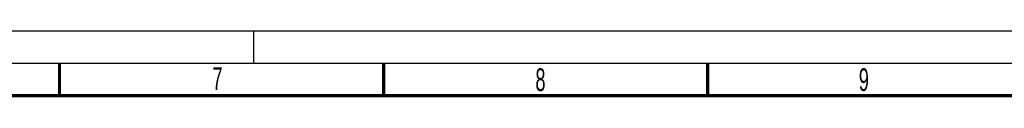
# Model space of a CAD drawing. Header units: millimetres. Extents: x 0 to 1189, y 0 to 841.
# Tile 19 of 67: x 293 to 445, y 831 to 841. Entities that reach past the tile are written whole.
import ezdxf

# ---------------------------------------------------------------- set-up
doc = ezdxf.new("R2010")
doc.units = ezdxf.units.MM
doc.header["$LTSCALE"] = 65.395
doc.linetypes.add('DASHED', pattern=[0.2, 0.1, -0.1])
doc.layers.get('0').update_dxf_attribs({"linetype": 'CONTINUOUS'})
doc.styles.add('TEXTSTYLE_2', font='txt', dxfattribs={"width": 0.6})

msp = doc.modelspace()

# ---------------------------------------------------------------- linework, layer by layer
at = {"color": 7, "linetype": 'CONTINUOUS'}
msp.add_line((0, 841), (1189, 841), dxfattribs=at)
at = {"color": 7, "linetype": 'DASHED'}
msp.add_line((329.5, 836), (329.5, 841), dxfattribs=at)
at = {"color": 2, "linetype": 'CONTINUOUS'}
msp.add_line((15, 836), (1184, 836), dxfattribs=at)
at = {"color": 7, "linetype": 'CONTINUOUS', "const_width": 0.5}
for points in [[(299.5, 831), (299.5, 836)], [(349.5, 831), (349.5, 836)], [(399.5, 831), (399.5, 836)], [(20, 831), (1179, 831)]]:
    msp.add_lwpolyline(points, dxfattribs=at)

# ---------------------------------------------------------------- texts
at = {"color": 5, "linetype": 'CONTINUOUS', "char_height": 3.5, "width": 2.1, "attachment_point": 1, "line_spacing_factor": 0.9, "style": 'TEXTSTYLE_2'}
for s, insert in [('7', (323.0792, 835.3585)), ('8', (372.9126, 835.2037)), ('9', (422.7958, 835.2124))]:
    msp.add_mtext(s, dxfattribs=dict(at, insert=insert))

doc.saveas('drawing.dxf')
